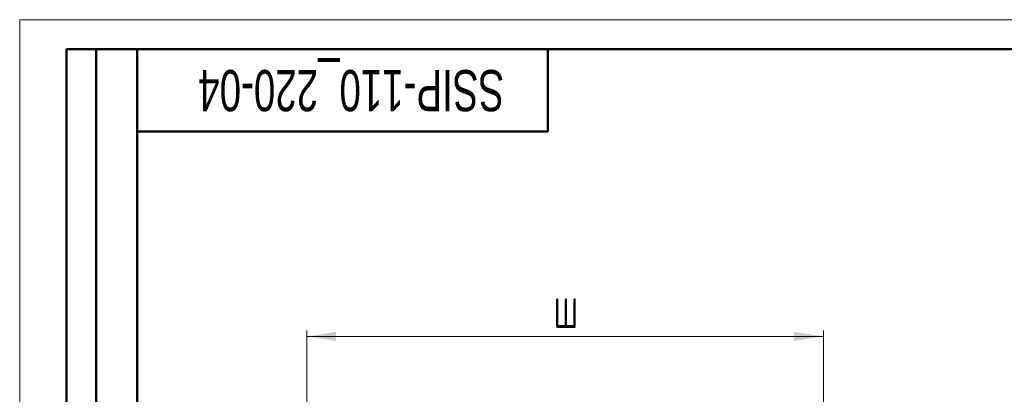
# Model space of a CAD drawing. Header units: millimetres. Extents: x 0 to 420, y 0 to 297.
# Tile 11 of 12: x 0 to 168, y 233 to 297. Entities that reach past the tile are written whole.
import ezdxf

# ---------------------------------------------------------------- set-up
doc = ezdxf.new("R2010")
doc.units = ezdxf.units.MM
doc.styles.add('SLDTEXTSTYLE0', font='TXT', dxfattribs={"width": 0.7, "bigfont": 'bigfont'})
doc.styles.add('SLDTEXTSTYLE1', font='TXT', dxfattribs={"width": 0.7})
doc.dimstyles.new('SLDDIMSTYLE0', dxfattribs={"dimtxt": 5, "dimasz": 5, "dimexe": 0, "dimexo": 0.0625, "dimgap": 1.25, "dimtad": 2, "dimdec": 1, "dimlfac": 2.5, "dimrnd": 1e-09, "dimzin": 12, "dimdsep": 46, "dimtxsty": 'SLDTEXTSTYLE1', "dimsah": 1, "dimcen": 0.09, "dimadec": 0, "dimazin": 3, "dimtfac": 1, "dimtdec": 3, "dimtofl": 0, "dimtmove": 0, "dimatfit": 3, "dimfxl": 0, "dimfrac": 2, "dimtolj": 1, "dimtzin": 12, "dimarcsym": 0})

# ---------------------------------------------------------------- blocks, each defined once
blk = doc.blocks.new('_D')
at = {"color": 7, "linetype": 'Continuous', "lineweight": 0}
for p, q in [((48.91, 220.96), (48.91, 244.15)), ((136.91, 220.96), (136.91, 244.15)), ((48.91, 243.15), (136.91, 243.15))]:
    blk.add_line(p, q, dxfattribs=at)
at = {"color": 7, "linetype": 'Continuous', "lineweight": 18}
for points in [[(48.91, 243.15), (53.91, 242.38), (53.91, 243.92)], [(136.91, 243.15), (131.91, 243.92), (131.91, 242.38)]]:
    blk.add_solid(points, dxfattribs=at)
at = {"color": 7, "linetype": 'Continuous', "lineweight": 18, "insert": (90.95, 249.6), "char_height": 5, "attachment_point": 1, "style": 'SLDTEXTSTYLE0'}
blk.add_mtext('Ш', dxfattribs=at)

msp = doc.modelspace()

# ---------------------------------------------------------------- linework, layer by layer
at = {"color": 7, "linetype": 'Continuous', "lineweight": 18}
for q in [(420, 297), (0, 0)]:
    msp.add_line((0, 297), q, dxfattribs=at)
at = {"color": 7, "linetype": 'Continuous', "lineweight": 50}
for p, q in [((8, 172), (8, 292)), ((20, 292), (8, 292)), ((8, 172), (8, 292)), ((13, 172), (13, 292)), ((13, 172), (13, 292)), ((20, 292), (20, 5)), ((415, 292), (20, 292)), ((20, 292), (20, 5)), ((90, 278), (90, 292)), ((20, 278), (90, 278))]:
    msp.add_line(p, q, dxfattribs=at)

# ---------------------------------------------------------------- texts
at = {"color": 7, "linetype": 'Continuous', "lineweight": 0, "insert": (56.473, 281.449), "char_height": 7, "attachment_point": 2, "rotation": 180, "style": 'SLDTEXTSTYLE1'}
msp.add_mtext('SSIP-110_220-04', dxfattribs=at)

# ---------------------------------------------------------------- dimensions: what is measured, and where the dimension line sits
at = {"color": 7, "linetype": 'Continuous', "lineweight": 18}
dim = msp.add_linear_dim(base=(136.909, 243.152), p1=(48.909, 220.952), p2=(136.909, 220.952), text='Ш', dimstyle='SLDDIMSTYLE0', dxfattribs=at)
dim.commit()
dim.dimension.update_dxf_attribs({"geometry": '_D', "text_midpoint": (92.909, 243.152), "dimtype": 160})

doc.saveas('drawing.dxf')
